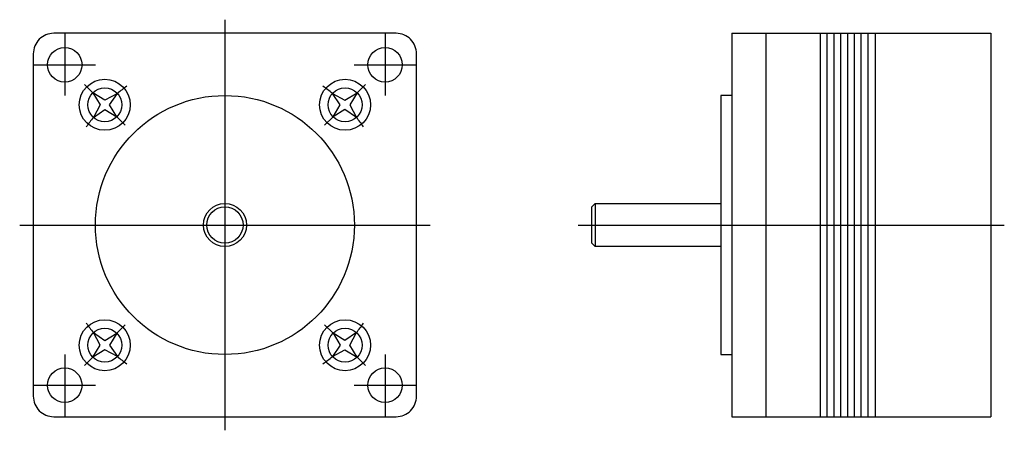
# Model space of a CAD drawing. Extents: x -30 to 115, y -30 to 30.
import ezdxf

# ---------------------------------------------------------------- set-up
doc = ezdxf.new("R2010")
doc.units = 0
doc.header["$LTSCALE"] = 2
doc.linetypes.add('CENTER', pattern=[0])
doc.layers.get('0').update_dxf_attribs({"linetype": 'CONTINUOUS'})
doc.layers.add('CENTER', color=1, linetype='CENTER')

msp = doc.modelspace()

# ---------------------------------------------------------------- linework, layer by layer
at = {"color": 0}
for p, q in [((74.6, 28.2), (74.6, -28.2)), ((74.6, 28.2), (112.7, 28.2)), ((79.6, 28.2), (79.6, -28.2)), ((87.6, 28.2), (87.6, -28.2)), ((88.6, 28.2), (88.6, -28.2)), ((89.6, 28.2), (89.6, -28.2)), ((90.6, 28.2), (90.6, -28.2)), ((91.6, 28.2), (91.6, -28.2)), ((92.6, 28.2), (92.6, -28.2)), ((93.6, 28.2), (93.6, -28.2)), ((94.6, 28.2), (94.6, -28.2)), ((95.7, 28.2), (95.7, -28.2)), ((112.7, 28.2), (112.7, -28.2)), ((54.5, 3.17), (54.5, -3.17)), ((74.6, -28.2), (112.7, -28.2))]:
    msp.add_line(p, q, dxfattribs=at)
msp.add_lwpolyline([(-28.2, 25.2), (-28.2, -25.2, 0.414214), (-25.2, -28.2), (25.2, -28.2, 0.414214), (28.2, -25.2), (28.2, 25.2, 0.414214), (25.2, 28.2), (-25.2, 28.2, 0.414214)], format="xyb", close=True, dxfattribs=at)
for points in [[(-15.82, 19.35), (-17.67, 18.38), (-19.45, 19.45), (-18.38, 17.67), (-19.35, 15.82), (-17.67, 16.97), (-15.91, 15.91), (-16.97, 17.67), (-15.82, 19.35)], [(15.82, 19.35), (17.67, 18.38), (19.45, 19.45), (18.38, 17.67), (19.35, 15.82), (17.67, 16.97), (15.91, 15.91), (16.97, 17.67), (15.82, 19.35)], [(74.6, 19.05), (73, 19.05), (73, -19.05), (74.6, -19.05)], [(73, -3.17), (54.5, -3.17), (54, -2.67), (54, 2.67), (54.5, 3.17), (73, 3.17)], [(-15.82, -19.35), (-17.67, -18.38), (-19.45, -19.45), (-18.38, -17.67), (-19.35, -15.82), (-17.67, -16.97), (-15.91, -15.91), (-16.97, -17.67), (-15.82, -19.35)], [(15.82, -19.35), (17.67, -18.38), (19.45, -19.45), (18.38, -17.67), (19.35, -15.82), (17.67, -16.97), (15.91, -15.91), (16.97, -17.67), (15.82, -19.35)]]:
    msp.add_lwpolyline(points, dxfattribs=at)
for centre, radius in [((-23.57, 23.57), 2.54), ((23.57, 23.57), 2.54), ((-17.68, 17.68), 3.75), ((17.68, 17.68), 3.75), ((-17.68, 17.68), 2.5), ((0, 0), 19.05), ((17.68, 17.68), 2.5), ((0, 0), 3.17), ((0, 0), 2.67), ((-17.68, -17.68), 3.75), ((17.68, -17.68), 3.75), ((-17.68, -17.68), 2.5), ((17.68, -17.68), 2.5), ((-23.57, -23.57), 2.54), ((23.57, -23.57), 2.54)]:
    msp.add_circle(centre, radius, dxfattribs=at)
at = {"layer": 'CENTER', "color": 0}
for p, q in [((0, 30.2), (0, -30.2)), ((-23.57, 28.11), (-23.57, 19.03)), ((23.57, 28.11), (23.57, 19.03)), ((-28.11, 23.57), (-19.03, 23.57)), ((19.03, 23.57), (28.11, 23.57)), ((-19.45, 19.45), (-20.68, 20.68)), ((19.45, 19.45), (20.68, 20.68)), ((-14.67, 14.67), (-15.91, 15.91)), ((14.67, 14.67), (15.91, 15.91)), ((-30.2, 0), (30.2, 0)), ((52, 0), (114.7, 0)), ((-14.67, -14.67), (-15.91, -15.91)), ((14.67, -14.67), (15.91, -15.91)), ((-23.57, -19.03), (-23.57, -28.11)), ((-19.45, -19.45), (-20.68, -20.68)), ((19.45, -19.45), (20.68, -20.68)), ((23.57, -19.03), (23.57, -28.11)), ((-28.11, -23.57), (-19.03, -23.57)), ((19.03, -23.57), (28.11, -23.57))]:
    msp.add_line(p, q, dxfattribs=at)
for start, end in [(125.248, 129.268), (50.732, 54.752), (140.732, 144.752), (35.248, 39.268), (215.248, 219.268), (320.732, 324.752), (230.732, 234.752), (305.248, 309.268)]:
    msp.add_arc((0, 0), 25, start, end, dxfattribs=at)

doc.saveas('drawing.dxf')
